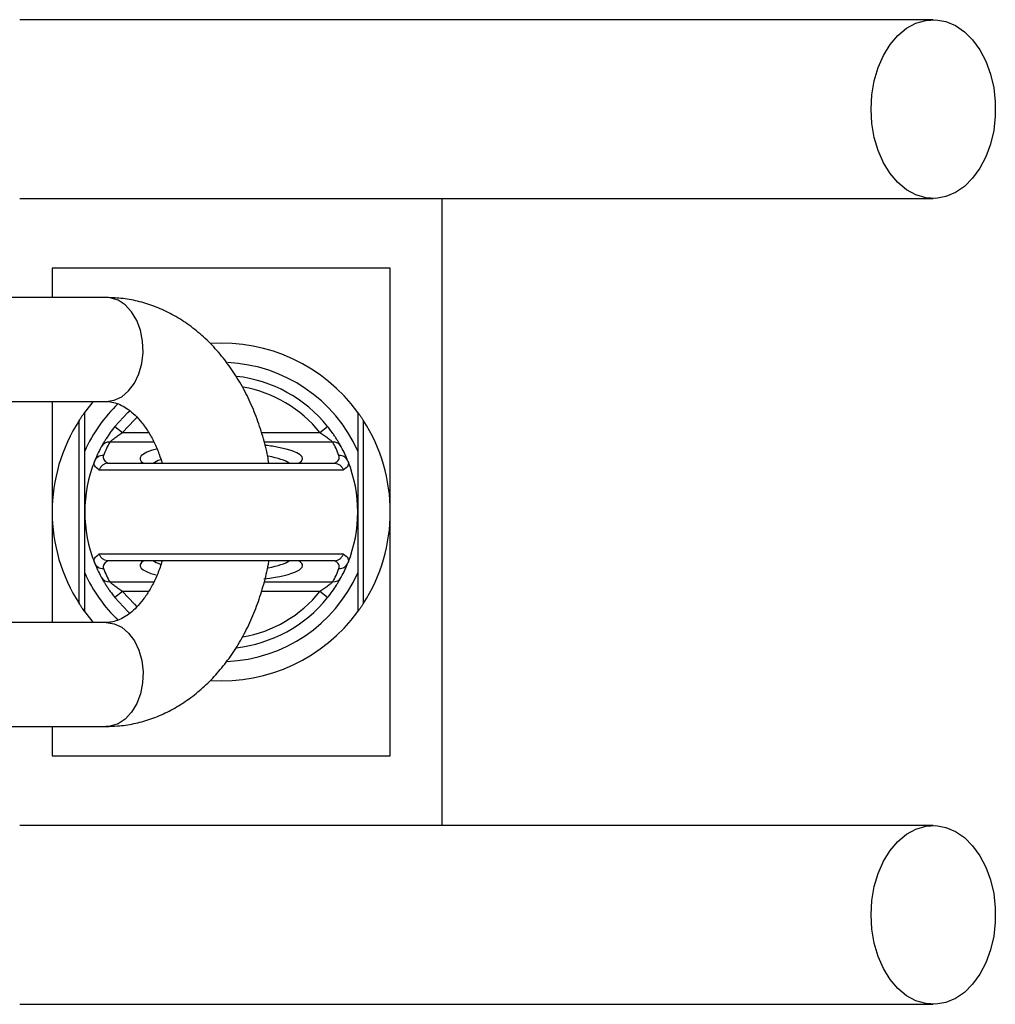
# Model space of a CAD drawing. Header units: millimetres. Extents: x 1593 to 4614, y 2491 to 3549.
# Tile 8 of 8: x 4313 to 4614, y 2902 to 3205. Entities that reach past the tile are written whole.
import ezdxf

# ---------------------------------------------------------------- set-up
doc = ezdxf.new("R2010")
doc.units = ezdxf.units.MM
doc.header["$LTSCALE"] = 2

msp = doc.modelspace()

# ---------------------------------------------------------------- linework, layer by layer
at = {"color": 7, "linetype": 'Continuous', "lineweight": 25}
for p, q in [((4443.48, 2957.36), (4443.48, 3150.36)), ((4323.48, 3128.86), (4323.48, 3119.86)), ((4427.48, 3128.86), (4323.48, 3128.86)), ((4427.48, 3053.86), (4427.48, 3128.86)), ((4340.12, 3119.86), (4292.04, 3119.86)), ((4292.04, 3087.86), (4340.12, 3087.86)), ((4323.48, 3087.86), (4323.48, 3053.86)), ((4333.48, 3084.52), (4336.13, 3087.86)), ((4331.82, 3025.61), (4331.82, 3082.11)), ((4419.14, 3082.11), (4419.14, 3025.61)), ((4342.78, 3080.21), (4345.11, 3078.33)), ((4405.84, 3078.33), (4408.18, 3080.21)), ((4333.48, 3053.86), (4333.48, 3072.62)), ((4417.48, 3072.62), (4417.48, 3053.86)), ((4413.02, 3066.78), (4337.93, 3066.78)), ((4340.72, 3068.86), (4410.23, 3068.86)), ((4323.48, 3053.86), (4323.48, 3019.86)), ((4333.48, 3035.1), (4333.48, 3053.86)), ((4417.48, 3053.86), (4417.48, 3035.1)), ((4427.48, 2978.86), (4427.48, 3053.86)), ((4337.93, 3040.94), (4413.02, 3040.94)), ((4410.23, 3038.86), (4340.72, 3038.86)), ((4345.11, 3029.39), (4342.78, 3027.5)), ((4408.18, 3027.5), (4405.84, 3029.39)), ((4336.13, 3019.86), (4333.48, 3023.2)), ((4340.12, 3019.86), (4292.04, 3019.86)), ((4292.04, 2987.86), (4340.12, 2987.86)), ((4323.48, 2987.86), (4323.48, 2978.86)), ((4323.48, 2978.86), (4427.48, 2978.86))]:
    msp.add_line(p, q, dxfattribs=at)
at = {"color": 8, "linetype": 'Continuous', "lineweight": 25}
for p, q in [((4345.11, 3078.33), (4353.13, 3078.33)), ((4387.85, 3078.33), (4405.84, 3078.33)), ((4354.76, 3075.39), (4341.19, 3075.39)), ((4409.76, 3075.39), (4388.67, 3075.39)), ((4341.19, 3032.33), (4354.73, 3032.33)), ((4388.72, 3032.33), (4409.76, 3032.33)), ((4353.12, 3029.39), (4345.11, 3029.39)), ((4405.84, 3029.39), (4387.82, 3029.39))]:
    msp.add_line(p, q, dxfattribs=at)
at = {"color": 7, "linetype": 'Continuous', "lineweight": 25, "flags": 128}
for points in [[(4575.36, 3177.86), (4575.61, 3182.27), (4576.35, 3186.57), (4577.56, 3190.64), (4579.2, 3194.38), (4581.24, 3197.69), (4583.63, 3200.49), (4586.3, 3202.7), (4589.18, 3204.27), (4592.2, 3205.16), (4595.27, 3205.34), (4598.33, 3204.8), (4601.29, 3203.57), (4604.07, 3201.67), (4606.61, 3199.16), (4608.83, 3196.09), (4610.68, 3192.56), (4612.11, 3188.64), (4613.09, 3184.44), (4613.58, 3180.07), (4613.58, 3175.65), (4613.09, 3171.28), (4612.11, 3167.08), (4610.68, 3163.16), (4608.83, 3159.62), (4606.61, 3156.56), (4604.07, 3154.04), (4601.29, 3152.15), (4598.33, 3150.91), (4595.27, 3150.38), (4592.2, 3150.56), (4589.18, 3151.44), (4586.3, 3153.01), (4583.63, 3155.23), (4581.24, 3158.03), (4579.2, 3161.34), (4577.56, 3165.08), (4576.35, 3169.15), (4575.61, 3173.45), (4575.36, 3177.86)], [(4342.78, 3080.21), (4346.69, 3084.44), (4347.34, 3085.04)], [(4337.93, 3066.78), (4337.48, 3067.11), (4337.1, 3067.44), (4336.8, 3067.77), (4336.57, 3068.1), (4336.43, 3068.44), (4336.37, 3068.77), (4336.38, 3069.11), (4336.48, 3069.44)], [(4339.26, 3071.28), (4339.17, 3070.97), (4339.16, 3070.66), (4339.21, 3070.36), (4339.34, 3070.05), (4339.53, 3069.75), (4339.8, 3069.45), (4340.13, 3069.15), (4340.54, 3068.85)], [(4410.41, 3068.85), (4410.82, 3069.15), (4411.15, 3069.45), (4411.42, 3069.75), (4411.61, 3070.05), (4411.74, 3070.36), (4411.79, 3070.66), (4411.78, 3070.97), (4411.69, 3071.28)], [(4414.48, 3069.44), (4414.57, 3069.11), (4414.59, 3068.77), (4414.52, 3068.44), (4414.38, 3068.1), (4414.16, 3067.77), (4413.86, 3067.44), (4413.48, 3067.11), (4413.02, 3066.78)], [(4336.48, 3038.27), (4336.38, 3038.61), (4336.37, 3038.95), (4336.43, 3039.28), (4336.57, 3039.62), (4336.8, 3039.95), (4337.1, 3040.28), (4337.48, 3040.61), (4337.93, 3040.94)], [(4413.02, 3040.94), (4413.48, 3040.61), (4413.86, 3040.28), (4414.16, 3039.95), (4414.38, 3039.62), (4414.52, 3039.28), (4414.59, 3038.95), (4414.57, 3038.61), (4414.48, 3038.27)], [(4340.54, 3038.86), (4340.13, 3038.57), (4339.8, 3038.27), (4339.53, 3037.97), (4339.34, 3037.66), (4339.21, 3037.36), (4339.16, 3037.05), (4339.17, 3036.75), (4339.26, 3036.44)], [(4411.69, 3036.44), (4411.78, 3036.75), (4411.79, 3037.05), (4411.74, 3037.36), (4411.61, 3037.66), (4411.42, 3037.97), (4411.15, 3038.27), (4410.82, 3038.57), (4410.41, 3038.86)], [(4347.36, 3022.66), (4346.69, 3023.28), (4342.78, 3027.5)], [(4575.36, 2929.86), (4575.61, 2934.27), (4576.35, 2938.57), (4577.56, 2942.64), (4579.2, 2946.38), (4581.24, 2949.69), (4583.63, 2952.49), (4586.3, 2954.7), (4589.18, 2956.27), (4592.2, 2957.16), (4595.27, 2957.34), (4598.33, 2956.8), (4601.29, 2955.57), (4604.07, 2953.67), (4606.61, 2951.16), (4608.83, 2948.09), (4610.68, 2944.56), (4612.11, 2940.64), (4613.09, 2936.44), (4613.58, 2932.07), (4613.58, 2927.65), (4613.09, 2923.28), (4612.11, 2919.08), (4610.68, 2915.16), (4608.83, 2911.62), (4606.61, 2908.56), (4604.07, 2906.04), (4601.29, 2904.15), (4598.33, 2902.91), (4595.27, 2902.38), (4592.2, 2902.56), (4589.18, 2903.44), (4586.3, 2905.01), (4583.63, 2907.23), (4581.24, 2910.03), (4579.2, 2913.34), (4577.56, 2917.08), (4576.35, 2921.15), (4575.61, 2925.45), (4575.36, 2929.86)]]:
    msp.add_lwpolyline(points, dxfattribs=at)
at = {"color": 8, "linetype": 'Continuous', "lineweight": 25, "flags": 128}
for points in [[(4340.12, 3087.86), (4342.55, 3088.23), (4344.87, 3089.34), (4346.97, 3091.12), (4348.74, 3093.5), (4350.12, 3096.36), (4351.02, 3099.58), (4351.42, 3102.99), (4351.29, 3106.45), (4350.63, 3109.78), (4349.49, 3112.84), (4347.9, 3115.47), (4345.95, 3117.57), (4343.73, 3119.02), (4341.34, 3119.76), (4340.12, 3119.86)], [(4349.54, 3082.98), (4348.75, 3082.26), (4345.11, 3078.33)], [(4345.11, 3029.39), (4348.75, 3025.46), (4349.55, 3024.72)], [(4340.12, 3019.86), (4342.55, 3019.48), (4344.87, 3018.38), (4346.97, 3016.6), (4348.74, 3014.22), (4350.12, 3011.35), (4351.02, 3008.14), (4351.42, 3004.72), (4351.29, 3001.27), (4350.63, 2997.94), (4349.49, 2994.88), (4347.9, 2992.24), (4345.95, 2990.15), (4343.73, 2988.7), (4341.34, 2987.95), (4340.12, 2987.86)]]:
    msp.add_lwpolyline(points, dxfattribs=at)
at = {"color": 7, "linetype": 'Continuous', "lineweight": 25}
for centre, radius, start, end in [((4375.48, 3053.86), 52, 36.1289, 93.6131), ((4375.48, 3053.86), 46, 24.0706, 87.5232), ((4375.48, 3053.86), 42, 38.8666, 83.6413), ((4375.48, 3053.86), 46, 133.542, 155.9294), ((4375.48, 3053.86), 52, 147.0962, 212.9038), ((4375.48, 3053.86), 52, 327.0962, 32.9038), ((4375.48, 3053.86), 42, 151.5435, 158.2186), ((4341.11, 3072.47), 2.92, 88.5049, 151.2533), ((4375.48, 3056.8), 39, 151.5435, 158.2186), ((4375.48, 3056.8), 39, 21.7814, 28.4565), ((4409.84, 3072.47), 2.92, 28.7467, 91.4951), ((4375.48, 3053.86), 42, 21.7814, 28.4565), ((4375.48, 3053.86), 42, 158.2186, 201.7814), ((4339.2, 3068.34), 2.94, 88.7647, 157.8843), ((4411.76, 3068.34), 2.94, 22.1157, 91.2353), ((4375.48, 3053.86), 42, 338.2186, 21.7814), ((4339.2, 3039.38), 2.94, 202.1157, 271.2353), ((4375.48, 3053.86), 42, 201.7814, 208.4565), ((4375.48, 3050.91), 39, 201.7814, 208.4565), ((4375.48, 3050.91), 39, 331.5435, 338.2186), ((4411.76, 3039.38), 2.94, 268.7647, 337.8843), ((4375.48, 3053.86), 42, 331.5435, 338.2186), ((4375.48, 3053.86), 46, 204.0706, 226.4894), ((4341.11, 3035.25), 2.92, 208.7467, 271.4951), ((4375.48, 3053.86), 46, 272.2151, 335.9294), ((4409.84, 3035.25), 2.92, 268.5049, 331.2533), ((4375.48, 3053.86), 42, 276.2249, 321.1334), ((4375.48, 3053.86), 52, 266.4715, 323.8711)]:
    msp.add_arc(centre, radius, start, end, dxfattribs=at)
at = {"color": 8, "linetype": 'Continuous', "lineweight": 25}
for start, end in [(38.8666, 80.0917), (279.6935, 321.1334)]:
    msp.add_arc((4375.48, 3053.86), 39, start, end, dxfattribs=at)
for centre, major_axis, ratio, start_param, end_param in [((4375.48, 3070.3), (25, 0), 0.194444, 2.49201, 3.443242), ((4375.48, 3070.3), (25, 0), 0.194444, 5.981536, 7.070793), ((4375.48, 3067.36), (22, 0), 0.22096, 2.58994, 2.827765), ((4375.48, 3067.36), (22, 0), 0.22096, 0.313827, 0.85364), ((4375.48, 3037.41), (25, 0), 0.194444, 2.839943, 3.783484), ((4375.48, 3040.36), (22, 0), 0.22096, 3.45542, 3.68865), ((4375.48, 3037.41), (25, 0), 0.194444, 5.266083, 6.584835), ((4375.48, 3040.36), (22, 0), 0.22096, 5.428487, 5.969358)]:
    msp.add_ellipse(centre, major_axis=major_axis, ratio=ratio, start_param=start_param, end_param=end_param, dxfattribs=at)
at = {"color": 7, "linetype": 'Continuous', "lineweight": 25}
msp.add_ellipse((4375.48, 3070.3), major_axis=(25, 0), ratio=0.194444, start_param=0.787608, end_param=0.993745, dxfattribs=at)
for points, knots in [([(4594.5, 3205.36), (4588.64, 3205.36), (4577, 3205.36), (4559.44, 3205.36), (4541.69, 3205.36), (4523.57, 3205.36), (4504.85, 3205.36), (4485.38, 3205.36), (4465.91, 3205.36), (4446.61, 3205.36), (4427.64, 3205.36), (4408.32, 3205.36), (4386.86, 3205.36), (4363.43, 3205.36), (4338.27, 3205.36), (4321.68, 3205.36), (4313.48, 3205.36)], [0, 0, 0, 0, 0.079644, 0.158009, 0.235124, 0.311015, 0.385614, 0.459005, 0.531252, 0.593311, 0.65426, 0.714301, 0.773508, 0.85087, 0.926319, 1, 1, 1, 1]), ([(4313.48, 3150.36), (4318.54, 3150.36), (4329.08, 3150.36), (4345.5, 3150.36), (4363.12, 3150.36), (4380.45, 3150.36), (4397.28, 3150.36), (4413.36, 3150.36), (4429.86, 3150.36), (4447.36, 3150.36), (4465.64, 3150.36), (4484.49, 3150.36), (4503.11, 3150.36), (4521.47, 3150.36), (4539.64, 3150.36), (4557.78, 3150.36), (4576.07, 3150.36), (4588.29, 3150.36), (4594.5, 3150.36)], [0, 0, 0, 0, 0.045521, 0.094717, 0.147611, 0.204275, 0.251456, 0.300858, 0.352419, 0.406213, 0.470225, 0.53729, 0.607172, 0.679907, 0.755587, 0.834151, 0.915609, 1, 1, 1, 1]), ([(4390.11, 3068.86), (4390, 3069.55), (4389.56, 3072.38), (4388.29, 3077.2), (4386.3, 3083.26), (4383.82, 3089.04), (4380.88, 3094.49), (4377.51, 3099.56), (4373.73, 3104.18), (4369.58, 3108.28), (4365.11, 3111.82), (4360.39, 3114.74), (4355.47, 3117.03), (4350.41, 3118.66), (4345.28, 3119.67), (4341.84, 3119.8), (4340.12, 3119.86)], [0, 0, 0, 0, 0.024717, 0.10133, 0.178129, 0.255113, 0.332227, 0.409321, 0.486191, 0.562568, 0.638163, 0.712726, 0.786108, 0.858301, 0.929436, 1, 1, 1, 1]), ([(4340.12, 3087.86), (4340.37, 3087.85), (4341.27, 3087.83), (4342.77, 3087.54), (4344.74, 3086.76), (4346.79, 3085.53), (4348.91, 3083.77), (4351.05, 3081.43), (4353.05, 3078.61), (4354.86, 3075.33), (4356.3, 3072.07), (4357, 3069.79), (4357.28, 3068.86)], [0, 0, 0, 0, 0.050544, 0.180438, 0.293914, 0.399079, 0.510804, 0.617435, 0.721758, 0.825316, 0.928799, 1, 1, 1, 1]), ([(4331.82, 3082.11), (4332, 3082.39), (4332.19, 3082.67), (4332.55, 3083.2), (4332.72, 3083.45), (4332.96, 3083.8), (4333.04, 3083.91), (4333.18, 3084.11), (4333.25, 3084.2), (4333.41, 3084.43), (4333.48, 3084.52), (4333.48, 3084.52)], [0, 0, 0, 0, 0.25, 0.25, 0.5, 0.5, 0.625, 0.625, 0.75, 0.75, 1, 1, 1, 1]), ([(4333.48, 3072.62), (4333.48, 3074.69), (4333.48, 3076.71), (4333.48, 3080.67), (4333.48, 3082.61), (4333.48, 3084.52)], [0, 0, 0, 0, 0.5, 0.5, 1, 1, 1, 1]), ([(4417.48, 3084.52), (4417.48, 3084.52), (4417.49, 3084.5), (4417.55, 3084.41), (4417.6, 3084.35), (4417.76, 3084.13), (4417.91, 3083.92), (4418.23, 3083.46), (4418.41, 3083.21), (4418.76, 3082.67), (4418.95, 3082.39), (4419.14, 3082.11)], [0, 0, 0, 0, 0.125, 0.125, 0.25, 0.25, 0.5, 0.5, 0.75, 0.75, 1, 1, 1, 1]), ([(4342.78, 3080.21), (4342.26, 3079.58), (4341.77, 3078.93), (4340.85, 3077.65), (4340.42, 3077), (4339.86, 3076.11), (4339.68, 3075.83), (4339.35, 3075.29), (4339.21, 3075.04), (4338.95, 3074.6), (4338.84, 3074.4), (4338.66, 3074.08), (4338.6, 3073.95), (4338.55, 3073.87)], [0, 0, 0, 0, 0.25, 0.25, 0.5, 0.5, 0.625, 0.625, 0.75, 0.75, 0.875, 0.875, 1, 1, 1, 1]), ([(4412.4, 3073.87), (4412.36, 3073.96), (4412.29, 3074.08), (4412.11, 3074.4), (4412, 3074.6), (4411.74, 3075.05), (4411.6, 3075.29), (4411.27, 3075.83), (4411.09, 3076.12), (4410.71, 3076.72), (4410.51, 3077.02), (4410.09, 3077.65), (4409.86, 3077.98), (4409.18, 3078.94), (4408.69, 3079.58), (4408.18, 3080.21)], [0, 0, 0, 0, 0.125, 0.125, 0.25, 0.25, 0.375, 0.375, 0.5, 0.5, 0.625, 0.625, 0.75, 0.75, 1, 1, 1, 1]), ([(4341.19, 3075.39), (4341.24, 3075.43), (4341.32, 3075.5), (4341.52, 3075.69), (4341.64, 3075.8), (4342.06, 3076.15), (4342.39, 3076.43), (4343.11, 3076.98), (4343.5, 3077.26), (4344.29, 3077.81), (4344.7, 3078.07), (4345.11, 3078.33)], [0, 0, 0, 0, 0.125, 0.125, 0.25, 0.25, 0.5, 0.5, 0.75, 0.75, 1, 1, 1, 1]), ([(4405.84, 3078.33), (4406.26, 3078.07), (4406.66, 3077.81), (4407.45, 3077.26), (4407.84, 3076.98), (4408.55, 3076.43), (4408.89, 3076.15), (4409.31, 3075.8), (4409.43, 3075.69), (4409.64, 3075.5), (4409.71, 3075.43), (4409.76, 3075.39)], [0, 0, 0, 0, 0.25, 0.25, 0.5, 0.5, 0.75, 0.75, 0.875, 0.875, 1, 1, 1, 1]), ([(4340.54, 3068.85), (4340.25, 3068.84), (4339.97, 3068.77), (4339.43, 3068.56), (4339.18, 3068.41), (4338.71, 3068.05), (4338.51, 3067.83), (4338.17, 3067.34), (4338.03, 3067.06), (4337.93, 3066.78)], [0, 0, 0, 0, 0.25, 0.25, 0.5, 0.5, 0.75, 0.75, 1, 1, 1, 1]), ([(4410.41, 3068.85), (4410.7, 3068.84), (4410.98, 3068.77), (4411.52, 3068.56), (4411.78, 3068.41), (4412.24, 3068.05), (4412.45, 3067.83), (4412.79, 3067.34), (4412.93, 3067.06), (4413.02, 3066.78)], [0, 0, 0, 0, 0.25, 0.25, 0.5, 0.5, 0.75, 0.75, 1, 1, 1, 1]), ([(4340.54, 3038.86), (4340.25, 3038.88), (4339.97, 3038.94), (4339.43, 3039.16), (4339.18, 3039.3), (4338.71, 3039.67), (4338.51, 3039.89), (4338.17, 3040.38), (4338.03, 3040.65), (4337.93, 3040.94)], [0, 0, 0, 0, 0.25, 0.25, 0.5, 0.5, 0.75, 0.75, 1, 1, 1, 1]), ([(4410.41, 3038.86), (4410.7, 3038.88), (4410.98, 3038.94), (4411.52, 3039.16), (4411.78, 3039.3), (4412.24, 3039.67), (4412.45, 3039.89), (4412.79, 3040.38), (4412.93, 3040.65), (4413.02, 3040.94)], [0, 0, 0, 0, 0.25, 0.25, 0.5, 0.5, 0.75, 0.75, 1, 1, 1, 1]), ([(4357.27, 3038.86), (4357.07, 3038.16), (4356.48, 3036.1), (4355.16, 3033.02), (4353.41, 3029.7), (4351.48, 3026.85), (4349.45, 3024.49), (4347.4, 3022.65), (4345.38, 3021.3), (4343.44, 3020.4), (4341.7, 3019.93), (4340.62, 3019.88), (4340.12, 3019.86)], [0, 0, 0, 0, 0.052915, 0.156105, 0.258755, 0.361074, 0.463454, 0.56659, 0.671845, 0.781538, 0.899646, 1, 1, 1, 1]), ([(4340.12, 2987.86), (4341.26, 2987.89), (4344.1, 2987.96), (4348.59, 2988.64), (4353.53, 2989.98), (4358.31, 2991.93), (4362.92, 2994.46), (4367.3, 2997.54), (4371.43, 3001.17), (4375.27, 3005.32), (4378.78, 3009.96), (4381.92, 3015.03), (4384.66, 3020.5), (4386.97, 3026.29), (4388.78, 3032.36), (4389.83, 3036.58), (4390.14, 3038.79), (4390.15, 3038.86)], [0, 0, 0, 0, 0.046922, 0.116551, 0.186169, 0.256117, 0.326702, 0.398157, 0.470614, 0.544085, 0.618473, 0.693596, 0.769242, 0.845207, 0.921335, 0.997505, 1, 1, 1, 1]), ([(4338.55, 3033.85), (4338.6, 3033.76), (4338.66, 3033.64), (4338.84, 3033.31), (4338.96, 3033.11), (4339.21, 3032.67), (4339.36, 3032.42), (4339.68, 3031.89), (4339.86, 3031.6), (4340.24, 3031), (4340.44, 3030.69), (4340.87, 3030.06), (4341.09, 3029.74), (4341.78, 3028.78), (4342.26, 3028.14), (4342.78, 3027.5)], [0, 0, 0, 0, 0.125, 0.125, 0.25, 0.25, 0.375, 0.375, 0.5, 0.5, 0.625, 0.625, 0.75, 0.75, 1, 1, 1, 1]), ([(4408.18, 3027.5), (4408.69, 3028.14), (4409.18, 3028.79), (4410.1, 3030.07), (4410.53, 3030.71), (4411.1, 3031.6), (4411.27, 3031.89), (4411.6, 3032.43), (4411.74, 3032.68), (4412, 3033.12), (4412.11, 3033.32), (4412.29, 3033.64), (4412.36, 3033.76), (4412.4, 3033.85)], [0, 0, 0, 0, 0.25, 0.25, 0.5, 0.5, 0.625, 0.625, 0.75, 0.75, 0.875, 0.875, 1, 1, 1, 1]), ([(4417.48, 3035.1), (4417.48, 3033.03), (4417.48, 3031.01), (4417.48, 3027.05), (4417.48, 3025.11), (4417.48, 3023.2)], [0, 0, 0, 0, 0.5, 0.5, 1, 1, 1, 1]), ([(4345.11, 3029.39), (4344.7, 3029.64), (4344.29, 3029.91), (4343.5, 3030.45), (4343.11, 3030.74), (4342.4, 3031.29), (4342.06, 3031.56), (4341.65, 3031.92), (4341.52, 3032.03), (4341.32, 3032.21), (4341.24, 3032.28), (4341.19, 3032.33)], [0, 0, 0, 0, 0.25, 0.25, 0.5, 0.5, 0.75, 0.75, 0.875, 0.875, 1, 1, 1, 1]), ([(4409.76, 3032.33), (4409.71, 3032.28), (4409.64, 3032.21), (4409.43, 3032.03), (4409.31, 3031.92), (4408.9, 3031.57), (4408.56, 3031.29), (4407.84, 3030.74), (4407.46, 3030.46), (4406.67, 3029.91), (4406.26, 3029.64), (4405.84, 3029.39)], [0, 0, 0, 0, 0.125, 0.125, 0.25, 0.25, 0.5, 0.5, 0.75, 0.75, 1, 1, 1, 1]), ([(4333.48, 3023.2), (4333.48, 3023.2), (4333.46, 3023.22), (4333.4, 3023.3), (4333.36, 3023.37), (4333.19, 3023.59), (4333.05, 3023.8), (4332.73, 3024.26), (4332.55, 3024.51), (4332.19, 3025.04), (4332, 3025.32), (4331.82, 3025.61)], [0, 0, 0, 0, 0.125, 0.125, 0.25, 0.25, 0.5, 0.5, 0.75, 0.75, 1, 1, 1, 1]), ([(4419.14, 3025.61), (4418.95, 3025.32), (4418.77, 3025.05), (4418.41, 3024.52), (4418.23, 3024.26), (4417.99, 3023.91), (4417.91, 3023.81), (4417.77, 3023.61), (4417.71, 3023.52), (4417.54, 3023.29), (4417.48, 3023.2), (4417.48, 3023.2)], [0, 0, 0, 0, 0.25, 0.25, 0.5, 0.5, 0.625, 0.625, 0.75, 0.75, 1, 1, 1, 1]), ([(4594.5, 2957.36), (4588.64, 2957.36), (4577, 2957.36), (4559.44, 2957.36), (4541.69, 2957.36), (4523.57, 2957.36), (4504.85, 2957.36), (4485.38, 2957.36), (4465.91, 2957.36), (4446.61, 2957.36), (4427.64, 2957.36), (4408.32, 2957.36), (4386.86, 2957.36), (4363.43, 2957.36), (4338.27, 2957.36), (4321.68, 2957.36), (4313.48, 2957.36)], [0, 0, 0, 0, 0.079644, 0.158009, 0.235124, 0.311015, 0.385614, 0.459005, 0.531252, 0.593311, 0.65426, 0.714301, 0.773508, 0.85087, 0.926319, 1, 1, 1, 1]), ([(4313.48, 2902.36), (4318.54, 2902.36), (4329.08, 2902.36), (4345.5, 2902.36), (4363.12, 2902.36), (4380.45, 2902.36), (4397.28, 2902.36), (4413.36, 2902.36), (4429.86, 2902.36), (4447.36, 2902.36), (4465.64, 2902.36), (4484.49, 2902.36), (4503.11, 2902.36), (4521.47, 2902.36), (4539.64, 2902.36), (4557.78, 2902.36), (4576.07, 2902.36), (4588.29, 2902.36), (4594.5, 2902.36)], [0, 0, 0, 0, 0.045521, 0.094717, 0.147611, 0.204275, 0.251456, 0.300858, 0.352419, 0.406213, 0.470225, 0.53729, 0.607172, 0.679907, 0.755587, 0.834151, 0.915609, 1, 1, 1, 1])]:
    msp.add_open_spline(points, degree=3, knots=knots, dxfattribs=at)
for points in [[(4417.48, 3084.52), (4417.48, 3080.68), (4417.48, 3076.74), (4417.48, 3072.62)], [(4340.54, 3068.85), (4340.6, 3068.86), (4340.66, 3068.86), (4340.72, 3068.86)], [(4410.23, 3068.86), (4410.3, 3068.86), (4410.36, 3068.86), (4410.41, 3068.85)], [(4340.72, 3038.86), (4340.66, 3038.86), (4340.6, 3038.86), (4340.54, 3038.86)], [(4410.41, 3038.86), (4410.36, 3038.86), (4410.3, 3038.86), (4410.23, 3038.86)], [(4333.48, 3023.2), (4333.48, 3027.04), (4333.48, 3030.97), (4333.48, 3035.1)]]:
    msp.add_open_spline(points, degree=3, dxfattribs=at)

doc.saveas('drawing.dxf')
